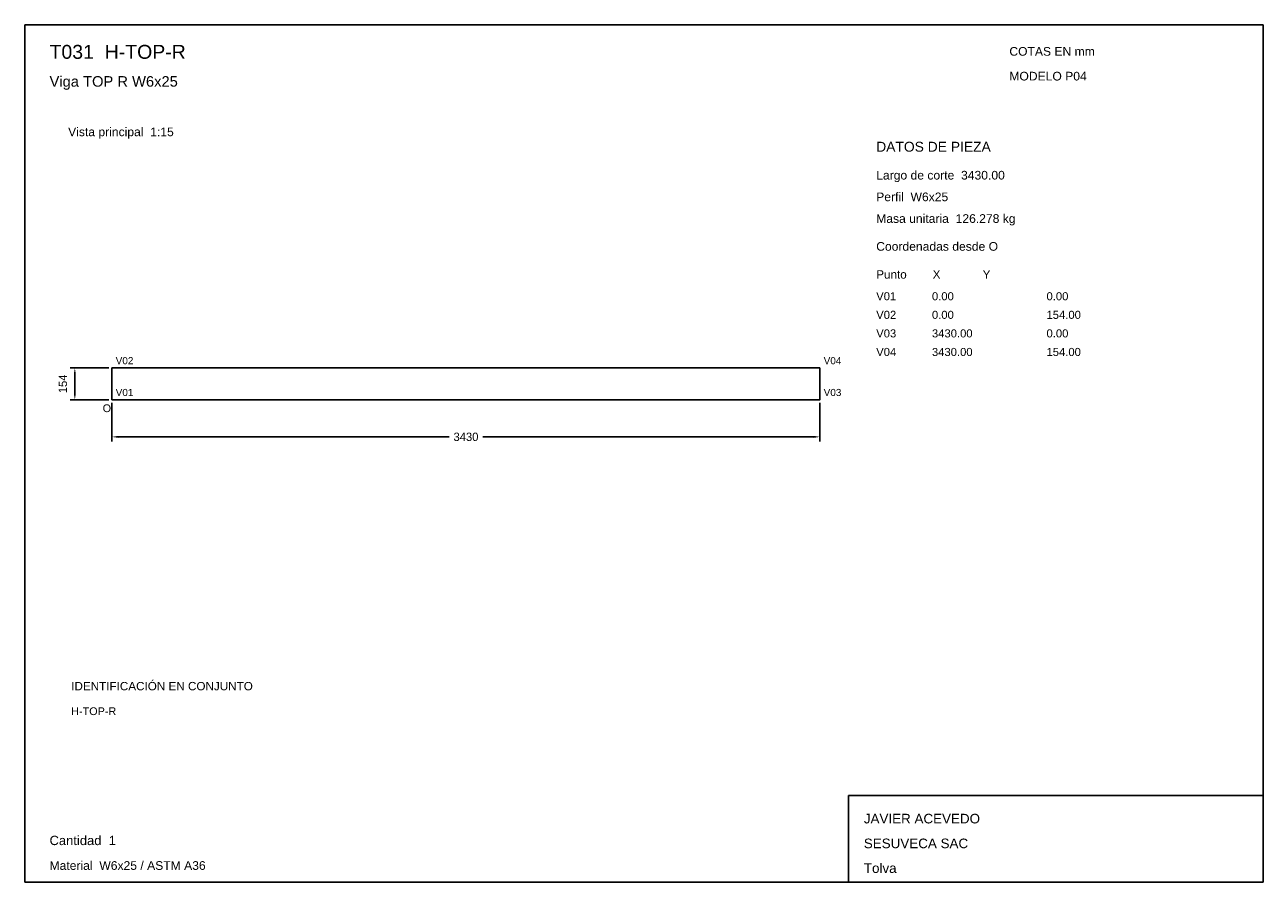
# Model space of a CAD drawing. Header units: millimetres. Extents: x 10 to 410, y 10 to 287.
import ezdxf

# ---------------------------------------------------------------- set-up
doc = ezdxf.new("R2010")
doc.units = ezdxf.units.MM
doc.styles.add('ARIAL', font='arial.ttf')
doc.dimstyles.get("Standard").update_dxf_attribs({"dimtxt": 2.5, "dimasz": 2.5, "dimexe": 1.25, "dimexo": 0.625, "dimtad": 1, "dimcen": 2.5, "dimazin": 3, "dimtfac": 1, "dimtmove": 0, "dimatfit": 3})

# ---------------------------------------------------------------- blocks, each defined once
blk = doc.blocks.new('_CLOSEDFILLED')
at = {"color": 0, "linetype": 'BYBLOCK'}
blk.add_solid([(-1, 0.16), (0, 0), (-1, -0.16)], dxfattribs=at)
blk = doc.blocks.new('*D1')
for p, q in [((38.17, 164.87), (38.17, 152.37)), ((266.83, 164.87), (266.83, 152.37)), ((40.17, 153.87), (147.1, 153.87)), ((157.9, 153.87), (264.83, 153.87))]:
    blk.add_line(p, q)
at = {"layer": 'Defpoints'}
for p in [(38.17, 165.87), (266.83, 165.87), (38.17, 153.87)]:
    blk.add_point(p, dxfattribs=at)
at = {"xscale": 2, "yscale": 2, "rotation": 180}
blk.add_blockref('_CLOSEDFILLED', (38.17, 153.87), dxfattribs=at)
at = {"xscale": 2, "yscale": 2}
blk.add_blockref('_CLOSEDFILLED', (266.83, 153.87), dxfattribs=at)
at = {"insert": (152.5, 153.87), "char_height": 2.7, "attachment_point": 5}
blk.add_mtext('3430', dxfattribs=at)
blk = doc.blocks.new('*D2')
for p, q in [((37.17, 176.13), (24.67, 176.13)), ((26.17, 167.87), (26.17, 174.13)), ((37.17, 165.87), (24.67, 165.87))]:
    blk.add_line(p, q)
at = {"layer": 'Defpoints'}
for p in [(38.17, 176.13), (26.17, 165.87), (38.17, 165.87)]:
    blk.add_point(p, dxfattribs=at)
at = {"xscale": 2, "yscale": 2}
for p, rotation in [((26.17, 176.13), 90), ((26.17, 165.87), 270)]:
    blk.add_blockref('_CLOSEDFILLED', p, dxfattribs=dict(at, rotation=rotation))
at = {"insert": (22.32, 171), "char_height": 2.7, "attachment_point": 5, "rotation": 90}
blk.add_mtext('154', dxfattribs=at)

msp = doc.modelspace()

# ---------------------------------------------------------------- linework, layer by layer
for p, q in [((410, 287), (10, 287)), ((10, 287), (10, 10)), ((410, 10), (410, 287)), ((410, 38), (276, 38)), ((276, 38), (276, 10)), ((410, 10), (410, 38)), ((10, 10), (410, 10)), ((276, 10), (410, 10))]:
    msp.add_line(p, q)
for points in [[(38.16667, 176.13333), (266.83333, 176.13333), (266.83333, 176.13333)], [(38.16667, 176.13333), (38.16667, 165.86667), (38.16667, 165.86667)], [(266.83333, 176.13333), (266.83333, 165.86667), (266.83333, 165.86667)], [(38.16667, 165.86667), (266.83333, 165.86667), (266.83333, 165.86667)]]:
    msp.add_lwpolyline(points)

# ---------------------------------------------------------------- texts
at = {"style": 'ARIAL'}
for s, height, p in [('T031  H-TOP-R', 4.5, (18, 276)), ('COTAS EN mm', 2.8, (328, 277)), ('Viga TOP R W6x25', 3.4, (18, 267)), ('MODELO P04', 2.8, (328, 269)), ('Vista principal  1:15', 2.8, (24, 251)), ('DATOS DE PIEZA', 3.2, (285, 246)), ('Largo de corte  3430.00', 2.8, (285, 237)), ('Perfil  W6x25', 2.8, (285, 230)), ('Masa unitaria  126.278 kg', 2.8, (285, 223)), ('Coordenadas desde O', 2.8, (285, 214)), ('Punto        X             Y', 2.7, (285, 205)), ('V01', 2.6, (285, 198)), ('0.00', 2.6, (303, 198)), ('0.00', 2.6, (340, 198)), ('V02', 2.6, (285, 192)), ('0.00', 2.6, (303, 192)), ('154.00', 2.6, (340, 192)), ('V03', 2.6, (285, 186)), ('3430.00', 2.6, (303, 186)), ('0.00', 2.6, (340, 186)), ('V04', 2.6, (285, 180)), ('3430.00', 2.6, (303, 180)), ('154.00', 2.6, (340, 180)), ('V02', 2.3, (39.36667, 177.33333)), ('V04', 2.3, (268.03333, 177.33333)), ('V01', 2.3, (39.36667, 167.06667)), ('V03', 2.3, (268.03333, 167.06667)), ('O', 2.5, (35.16667, 161.86667)), ('IDENTIFICACIÓN EN CONJUNTO', 2.7, (25, 72)), ('H-TOP-R', 2.5, (25, 64)), ('JAVIER ACEVEDO', 3.1, (281, 29)), ('Cantidad  1', 3, (18, 22)), ('SESUVECA SAC', 3.1, (281, 21)), ('Material  W6x25 / ASTM A36', 2.8, (18, 14)), ('Tolva', 3.1, (281, 13))]:
    msp.add_text(s, height=height, dxfattribs=at).set_placement(p)

# ---------------------------------------------------------------- dimensions: what is measured, and where the dimension line sits
dim = msp.add_linear_dim(base=(26.16667, 165.86667), p1=(38.16667, 165.86667), p2=(38.16667, 176.13333), angle=90, dimstyle='Standard', override={"dimtxt": 2.7, "dimasz": 2, "dimexe": 1.5, "dimexo": 1, "dimgap": 1, "dimdec": 2, "dimlfac": 15, "dimzin": 8})
dim.commit()
dim.dimension.update_dxf_attribs({"geometry": '*D2', "text_midpoint": (22.31667, 171)})
dim = msp.add_linear_dim(base=(38.16667, 153.86667), p1=(38.16667, 165.86667), p2=(266.83333, 165.86667), dimstyle='Standard', override={"dimtxt": 2.7, "dimasz": 2, "dimexe": 1.5, "dimexo": 1, "dimgap": 1, "dimdec": 2, "dimlfac": 15, "dimzin": 8})
dim.commit()
dim.dimension.update_dxf_attribs({"geometry": '*D1', "text_midpoint": (152.5, 153.86667)})

doc.saveas('drawing.dxf')
